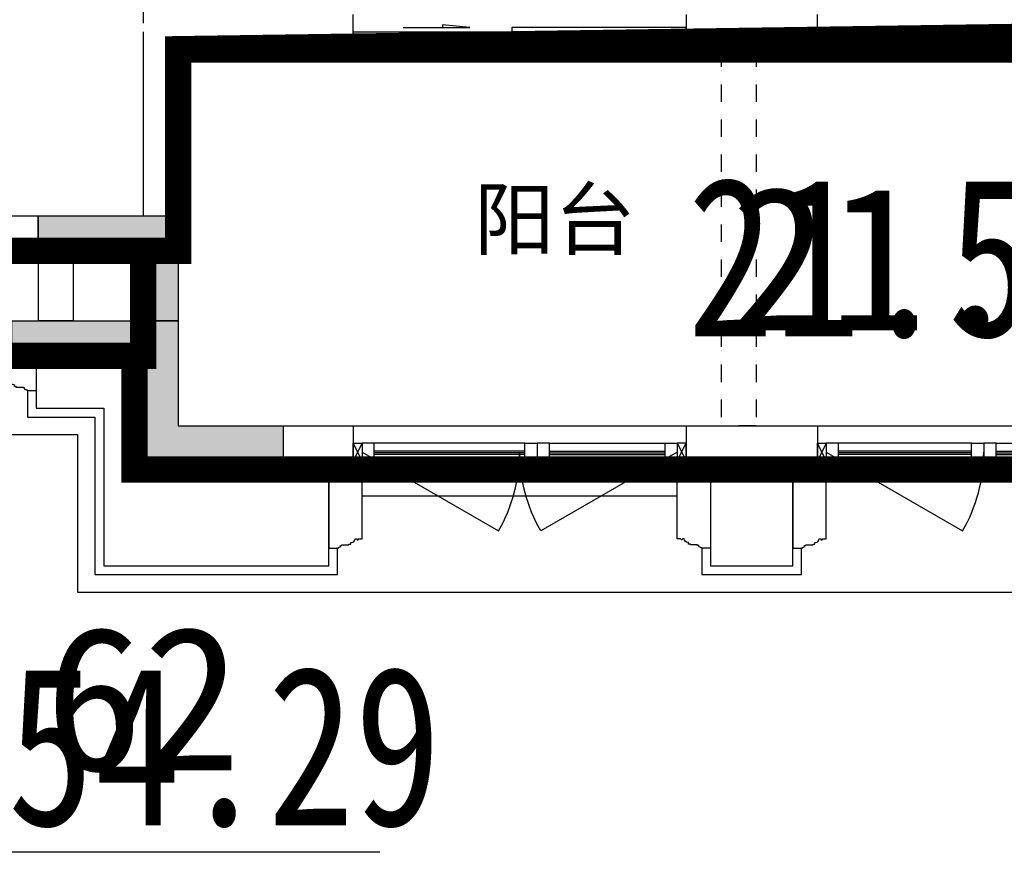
# Model space of a CAD drawing. Header units: millimetres. Extents: x 296296 to 297283, y 219875 to 220035.
# Tile 5 of 256: x 296552.31 to 296557.93, y 220005.46 to 220010.21. Entities that reach past the tile are written whole.
import ezdxf

# ---------------------------------------------------------------- set-up
doc = ezdxf.new("R2010")
doc.units = ezdxf.units.MM
doc.linetypes.add('-DASH', pattern=[0.35, 0.25, -0.1])
doc.linetypes.add('185洋房-西边套-1F南入（报建版）-旧规$0$DASH', pattern=[0.35, 0.25, -0.1])
for name, color, linetype in [('$面积结果', 7, 'Continuous'), ('面积-住宅全面积', 1, 'Continuous'), ('面积-住宅半面积', 1, 'Continuous')]:
    doc.layers.add(name, color=color, linetype=linetype)
for name, color, linetype, lineweight in [('面积-基底-基底-1', 11, 'Continuous', 0), ('面积-计容-住宅-0.5', 1, 'Continuous', 0), ('面积-计容-住宅-1', 1, 'Continuous', 0)]:
    doc.layers.add(name, color=color, linetype=linetype, lineweight=lineweight)
doc.styles.add('dw', font='simhei.ttf')
doc.styles.get("Standard").update_dxf_attribs({"font": 'arial.ttf'})

# ---------------------------------------------------------------- blocks, each defined once
blk = doc.blocks.new('qAEWTW4ygrewyhreyteutu')
blk.add_hatch(color=253).paths.add_polyline_path([(953074.8551656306, 180858.4376509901), (953074.8551656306, 180658.4376543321), (953674.8543116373, 180658.4376723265), (953674.8542736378, 179458.4376814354), (954474.8542806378, 179458.4376814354), (954474.8542806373, 179658.4379158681), (953874.8543116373, 179658.4379158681), (953874.8543160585, 180858.4376758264)])
at = {"color": 253}
blk.add_lwpolyline([(954474.8542806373, 179658.4379158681), (954474.8542806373, 179458.4379158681), (953674.8542736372, 179458.4379158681), (953674.8543116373, 180658.4377258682), (953074.8551656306, 180658.4376903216), (953074.8551656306, 180858.4376903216), (953874.8543116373, 180858.4377328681), (953874.8543116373, 179658.4379158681), (954474.8542806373, 179658.4379158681)], close=True, dxfattribs=at)
blk = doc.blocks.new('dzuerujfysiktuykluyikyuj')
h = blk.add_hatch()
h.set_pattern_fill('钢筋混凝土', color=253, scale=100)
h.set_pattern_definition([(45, (0, 0), (-176.7766952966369, 176.7766952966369), []), (49.99999999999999, (0, 0), (717.2601826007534, -62.75213498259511), [75, -825]), (355, (0, 0), (-138.751333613, 752.1921337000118), [60, -660]), (100.4514, (59.77168, -5.22934), (578.5093817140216, 689.4395420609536), [63.74019000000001, -701.142112]), (46.1842, (0, 200), (1067.241048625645, -165.5190143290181), [112.5, -1237.5]), (96.63560000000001, (88.936745, 186.206693), (934.6627055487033, 974.1178709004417), [95.610288, -1051.713]), (351.1842, (0, 200), (934.6619451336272, 974.1186009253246), [90, -990]), (21, (100, 150), (596.9070521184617, -402.6188906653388), [75, -825]), (326.0000000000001, (100, 150), (243.3153319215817, 725.150045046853), [60, -660]), (71.4514, (149.742233, 116.448394), (840.22262858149, 322.5304967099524), [63.74019000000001, -701.142112]), (37.5, (0, 0), (12.15985531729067, 332.8938538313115), [0, -652, 0, -670, 0, -662.5]), (7.5, (0, 0), (263.0695374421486, 394.4117118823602), [0, -382, 0, -637, 0, -252.5]), (327.5, (-223, 0), (533.822436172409, -22.55487173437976), [0, -250, 0, -780, 0, -1035]), (317.5, (-323, 0), (583.1861693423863, 100.1049823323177), [0, -325, 0, -518, 0, -735])])
h.paths.add_polyline_path([(1106524.855050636, 389058.4375254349), (1106524.855050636, 387258.4383304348), (1106274.855050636, 387258.4383304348), (1106274.855050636, 389058.4375254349)])
h.paths.add_polyline_path([(1120674.855737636, 389058.4375254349), (1120674.855737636, 387258.4383304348), (1120424.855737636, 387258.4383304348), (1120424.855737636, 389058.4375254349)])
h.paths.add_polyline_path([(1088474.855283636, 389058.4375174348), (1088474.855283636, 387258.4379224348), (1088224.855283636, 387258.4379224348), (1088224.855283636, 389058.4375174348)])
h.paths.add_polyline_path([(1138724.855508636, 389058.4375174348), (1138724.855508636, 387258.4379224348), (1138474.855508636, 387258.4379224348), (1138474.855508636, 389058.4375174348)])
h.paths.add_polyline_path([(1113574.855393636, 387858.4379224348), (1113574.855393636, 384858.4379264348), (1113374.855393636, 384858.4379264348), (1113374.855393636, 387858.4379224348)])
h.paths.add_polyline_path([(1143674.855401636, 392958.4366934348), (1143674.855401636, 391158.4366784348), (1143474.855401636, 391158.4366784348), (1143474.855401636, 392758.4366784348), (1143174.855279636, 392758.4366784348), (1143174.855279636, 392958.4366784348)])
h.paths.add_polyline_path([(1083474.855390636, 392758.4366784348), (1083474.855390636, 391158.4366784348), (1083274.855390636, 391158.4366784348), (1083274.855268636, 392958.4366784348), (1083774.855512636, 392958.4366784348), (1083774.855512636, 392758.4366784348)])
h.paths.add_polyline_path([(1127074.851178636, 392758.4366784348), (1127074.851178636, 391258.4018274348), (1126874.851178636, 391258.4018274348), (1126874.851178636, 392958.4366784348), (1127424.851178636, 392958.4366784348), (1127424.851178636, 392758.4366784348)])
h.paths.add_polyline_path([(1100074.859612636, 392958.4366784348), (1100074.859612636, 391258.4018274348), (1099874.859612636, 391258.4018274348), (1099874.859612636, 392758.4366784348), (1099524.859612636, 392758.4366784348), (1099524.859612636, 392958.4366784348)])
h.paths.add_polyline_path([(1132274.860070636, 392958.4366784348), (1132274.860070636, 391258.4018234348), (1132074.860070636, 391258.4018234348), (1132074.860070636, 392758.4366784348), (1131724.860070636, 392758.4366784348), (1131724.860070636, 392958.4366784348)])
h.paths.add_polyline_path([(1094874.850720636, 392758.4366784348), (1094874.850720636, 391258.4018234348), (1094674.850720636, 391258.4018234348), (1094674.850720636, 392958.4366784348), (1095224.850720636, 392958.4366784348), (1095224.850720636, 392758.4366784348)])
h.paths.add_polyline_path([(1113974.855393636, 380258.4374914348), (1113974.855393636, 380058.4374914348), (1113374.855393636, 380058.4374914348), (1113374.855393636, 381858.4374914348), (1113574.855393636, 381858.4374914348), (1113574.855393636, 380258.4374914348)])
h.paths.add_polyline_path([(1145774.855622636, 392358.4375174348), (1145774.855622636, 390658.4375364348), (1145574.855622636, 390658.4375364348), (1145574.855622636, 392158.4375174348), (1145124.855508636, 392158.4375174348), (1145124.855508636, 392358.4375174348)])
h.paths.add_polyline_path([(1081374.855168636, 392158.4375174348), (1081374.855168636, 390658.4375364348), (1081174.855168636, 390658.4375364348), (1081174.855168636, 392358.4375174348), (1081824.855283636, 392358.4375174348), (1081824.855283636, 392158.4375174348)])
h.paths.add_polyline_path([(1141974.856023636, 380058.4374914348), (1141974.856061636, 379458.4376814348), (1141174.856053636, 379458.4376814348), (1141174.856053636, 379658.4376814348), (1141774.856023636, 379658.4376814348), (1141774.855985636, 380258.4374914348), (1142724.855996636, 380258.4374914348), (1142724.855996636, 380058.4374914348)])
h.paths.add_polyline_path([(1109774.855798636, 380058.4374914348), (1109774.855836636, 379458.4376814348), (1108974.855824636, 379458.4376814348), (1108974.855824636, 379658.4376814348), (1109574.855798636, 379658.4376814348), (1109574.855760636, 380258.4374914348), (1110524.855767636, 380258.4374914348), (1110524.855767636, 380058.4374914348)])
h.paths.add_polyline_path([(1117974.854962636, 379658.4376814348), (1117974.854962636, 379458.4376814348), (1117174.854955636, 379458.4376814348), (1117174.854993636, 380058.4374914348), (1116424.855020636, 380058.4374914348), (1116424.855020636, 380258.4374914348), (1117374.854993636, 380258.4374984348), (1117374.854993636, 379658.4376814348)])
h.paths.add_polyline_path([(1085774.854737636, 379658.4376814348), (1085774.854737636, 379458.4376814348), (1084974.854730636, 379458.4376814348), (1084974.854768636, 380058.4374914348), (1084224.854794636, 380058.4374914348), (1084224.854794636, 380258.4374914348), (1085174.854768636, 380258.4374984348), (1085174.854768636, 379658.4376814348)])
h.paths.add_polyline_path([(1115674.855737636, 392758.4366784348), (1115674.855737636, 391158.4366784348), (1115474.855737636, 391158.4366784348), (1115474.855737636, 392158.4375174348), (1115174.855508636, 392158.4375174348), (1115174.855508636, 392358.4375174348), (1115474.855737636, 392358.4375174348), (1115474.855737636, 392958.4366784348), (1115974.855737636, 392958.4366784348), (1115974.855737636, 392758.4366784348)])
h.paths.add_polyline_path([(1111474.855050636, 392158.4375174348), (1111474.855050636, 391158.4366784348), (1111274.855050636, 391158.4366784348), (1111274.855050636, 392758.4366784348), (1110974.855050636, 392758.4366784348), (1110974.855050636, 392958.4366784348), (1111474.855050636, 392958.4366784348), (1111474.855050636, 392358.4375174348), (1111774.855283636, 392358.4375174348), (1111774.855283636, 392158.4375174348)])
h.paths.add_polyline_path([(1130799.855088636, 387258.4359084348), (1130799.855088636, 386658.4375524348), (1128349.854672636, 386658.4375524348), (1128349.854672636, 387258.4359084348), (1128549.854672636, 387258.4359084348), (1128549.854672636, 386858.4375484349), (1130599.855088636, 386858.4375484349), (1130599.855088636, 387258.4359084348)])
h.paths.add_polyline_path([(1098599.856118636, 387258.4359084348), (1098599.856118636, 386658.4375524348), (1096149.855699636, 386658.4375524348), (1096149.855699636, 387258.4359084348), (1096349.855699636, 387258.4359084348), (1096349.855699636, 386858.4375484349), (1098399.856118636, 386858.4375484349), (1098399.856118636, 387258.4359084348)])
h.paths.add_polyline_path([(1128549.854672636, 389158.4374944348), (1128549.854672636, 388743.4380634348), (1128349.854672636, 388743.4380634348), (1128349.854672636, 389358.4374944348), (1130799.855088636, 389358.4374944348), (1130799.855088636, 388743.4388984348), (1130599.855088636, 388743.4388984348), (1130599.855088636, 389158.4374944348)])
h.paths.add_polyline_path([(1098599.856118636, 389358.4374944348), (1098599.856118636, 388743.4380634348), (1098399.856118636, 388743.4380634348), (1098399.856118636, 389158.4374944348), (1096349.855699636, 389158.4374944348), (1096349.855699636, 388743.4388984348), (1096149.855699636, 388743.4388984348), (1096149.855699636, 389358.4374944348)])
h.paths.add_polyline_path([(1125274.845567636, 392958.4366784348), (1125274.845567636, 390058.4369414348), (1125074.845567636, 390058.4369414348), (1125074.845567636, 392758.4366784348), (1124674.851266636, 392758.4366784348), (1124674.851266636, 392958.4366784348)])
h.paths.add_polyline_path([(1101874.865220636, 392758.4366784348), (1101874.865220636, 390058.4369414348), (1101674.865220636, 390058.4369414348), (1101674.865220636, 392958.4366784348), (1102274.859525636, 392958.4366784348), (1102274.859525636, 392758.4366784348)])
h.paths.add_polyline_path([(1093074.855187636, 392958.4366824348), (1093074.855187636, 390058.4475584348), (1092874.855187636, 390058.4475584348), (1092874.855187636, 392758.4366784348), (1092474.851987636, 392758.4366784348), (1092474.851987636, 392958.4366784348)])
h.paths.add_polyline_path([(1134074.855599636, 392758.4366784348), (1134074.855599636, 390058.4475584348), (1133874.855599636, 390058.4475584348), (1133874.855599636, 392958.4366824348), (1134474.858800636, 392958.4366784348), (1134474.858800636, 392758.4366784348)])
h.paths.add_polyline_path([(1145774.855622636, 383408.4375294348), (1145774.855622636, 380058.4374914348), (1145174.855622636, 380058.4374914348), (1145174.855622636, 380258.4374914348), (1145574.855622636, 380258.4374914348), (1145574.855622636, 383408.4375294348)])
h.paths.add_polyline_path([(1081774.855168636, 380258.4374914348), (1081774.855168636, 380058.4374914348), (1081174.855168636, 380058.4374914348), (1081174.855168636, 383408.4375294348), (1081374.855168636, 383408.4375294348), (1081374.855168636, 380258.4374914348)])
h.paths.add_polyline_path([(1100774.854737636, 386658.4375524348), (1100774.854737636, 388108.4374944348), (1100574.854737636, 388108.4374944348), (1100574.854737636, 386658.4375524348)])
h.paths.add_polyline_path([(1100774.854737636, 388708.4374944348), (1100774.854737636, 389358.4374944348), (1099874.859612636, 389358.4374944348), (1099874.859612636, 389158.4374944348), (1100574.854737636, 389158.4374944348), (1100574.854737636, 388708.4374944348)])
h.paths.add_polyline_path([(1126374.856053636, 386658.4375524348), (1126374.856053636, 388108.4374944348), (1126174.856053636, 388108.4374944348), (1126174.856053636, 386658.4375524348)])
h.paths.add_polyline_path([(1126374.856053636, 388708.4374916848), (1126374.856053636, 389158.4374944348), (1127074.851178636, 389158.4374944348), (1127074.851178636, 389358.4374944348), (1126174.856053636, 389358.4374944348), (1126174.856053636, 388708.4374941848)])
h.paths.add_polyline_path([(1094174.855283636, 389158.4374944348), (1094174.855283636, 386658.4375524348), (1093974.855283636, 386658.4375524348), (1093974.855283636, 389358.4374944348), (1094874.850720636, 389358.4374944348), (1094874.850720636, 389158.4374944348)])
h.paths.add_polyline_path([(1132974.855508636, 389358.4374944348), (1132974.855508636, 386658.4375524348), (1132774.855508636, 386658.4375524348), (1132774.855508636, 389158.4374944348), (1132074.860070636, 389158.4374944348), (1132074.860070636, 389358.4374944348)])
h.paths.add_polyline_path([(1088474.855283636, 392958.4366784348), (1088474.855283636, 392158.4366784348), (1088074.855283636, 392158.4366784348), (1088074.855283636, 392958.4366784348)])
h.paths.add_polyline_path([(1106674.855050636, 392958.4366784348), (1106674.855050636, 392158.4366784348), (1106274.855050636, 392158.4366784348), (1106274.855050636, 392958.4366784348)])
h.paths.add_polyline_path([(1094174.855283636, 379658.4371554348), (1094174.855283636, 379258.4371554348), (1093474.855283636, 379258.4371554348), (1093474.855283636, 379658.4371554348)])
h.paths.add_polyline_path([(1101274.854737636, 379658.4371554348), (1101274.854737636, 379258.4371554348), (1100574.854737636, 379258.4371554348), (1100574.854737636, 379658.4371554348)])
h.paths.add_polyline_path([(1126374.856053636, 379658.4371554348), (1126374.856053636, 379258.4371554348), (1125674.856053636, 379258.4371554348), (1125674.856053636, 379658.4371554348)])
h.paths.add_polyline_path([(1133474.855508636, 379658.4371554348), (1133474.855508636, 379258.4371554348), (1132774.855508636, 379258.4371554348), (1132774.855508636, 379658.4371554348)])
h.paths.add_polyline_path([(1138874.855508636, 392958.4366784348), (1138874.855508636, 392158.4366784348), (1138474.855508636, 392158.4366784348), (1138474.855508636, 392958.4366784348)])
h.paths.add_polyline_path([(1120674.855737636, 392958.4366784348), (1120674.855737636, 392158.4366784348), (1120274.855737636, 392158.4366784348), (1120274.855737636, 392958.4366784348)])
at = {"color": 253}
blk.add_lwpolyline([(1085774.854737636, 379658.4376814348), (1085774.854737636, 379458.4376814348), (1084974.854730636, 379458.4376814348), (1084974.854768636, 380058.4374914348), (1084224.854794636, 380058.4374914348), (1084224.854794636, 380258.4374914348), (1085174.854768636, 380258.4374984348), (1085174.854768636, 379658.4376814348), (1085774.854737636, 379658.4376814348)], close=True, dxfattribs=at)
blk = doc.blocks.new('eqrujhe5tjyrk6ryakyrkjyrautu')
at = {"color": 253}
blk.add_text('阳台', height=337.5886524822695, dxfattribs=at).set_placement((812764.4995809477, 422670))
blk = doc.blocks.new('*U971')
at = {"color": 253}
for points in [[(7870.00000050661, 814.9999839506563), (7870.00000050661, 899.9999839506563), (7800.00000050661, 899.9999839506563), (7800.00000050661, 819.9999839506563), (7805.00000050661, 819.9999839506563), (7805.00000050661, 799.9999839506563), (7840.00000050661, 799.9999839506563), (7840.00000050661, 809.9999839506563), (7850.00000050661, 809.9999839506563), (7850.00000050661, 799.9999839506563), (7860.00000050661, 799.9999839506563)], [(8730.00000050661, 814.9999839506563), (8730.00000050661, 899.9999839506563), (8800.00000050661, 899.9999839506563), (8800.00000050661, 819.9999839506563), (8795.00000050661, 819.9999839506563), (8795.00000050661, 799.9999839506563), (8760.00000050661, 799.9999839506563), (8760.00000050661, 809.9999839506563), (8750.00000050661, 809.9999839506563), (8750.00000050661, 799.9999839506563), (8740.00000050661, 799.9999839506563)]]:
    blk.add_lwpolyline(points, close=True, dxfattribs=at)
for points in [[(7870.00000050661, 899.9999839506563), (8730.00000050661, 899.9999839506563)], [(7870.00000050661, 854.9999839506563), (8730.00000050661, 854.9999839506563)], [(7870.00000050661, 844.9999839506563), (8730.00000050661, 844.9999839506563)], [(7860.00000050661, 799.9999839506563), (8740.00000050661, 799.9999839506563)], [(7870.00000050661, 834.9999839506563), (8730.00000050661, 834.9999839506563)], [(7870.00000050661, 814.9999839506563), (8730.00000050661, 814.9999839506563)]]:
    blk.add_lwpolyline(points, dxfattribs=at)
blk = doc.blocks.new('*U973')
at = {"color": 253}
for points in [[(8070.00000050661, 814.9999839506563), (8070.00000050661, 899.9999839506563), (8000.00000050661, 899.9999839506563), (8000.00000050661, 819.9999839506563), (8005.00000050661, 819.9999839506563), (8005.00000050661, 799.9999839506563), (8040.00000050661, 799.9999839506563), (8040.00000050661, 809.9999839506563), (8050.00000050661, 809.9999839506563), (8050.00000050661, 799.9999839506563), (8060.00000050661, 799.9999839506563)], [(8730.00000050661, 814.9999839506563), (8730.00000050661, 899.9999839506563), (8800.00000050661, 899.9999839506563), (8800.00000050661, 819.9999839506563), (8795.00000050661, 819.9999839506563), (8795.00000050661, 799.9999839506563), (8760.00000050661, 799.9999839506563), (8760.00000050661, 809.9999839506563), (8750.00000050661, 809.9999839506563), (8750.00000050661, 799.9999839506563), (8740.00000050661, 799.9999839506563)]]:
    blk.add_lwpolyline(points, close=True, dxfattribs=at)
for points in [[(8070.00000050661, 899.9999839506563), (8730.00000050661, 899.9999839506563)], [(8070.00000050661, 854.9999839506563), (8730.00000050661, 854.9999839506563)], [(8070.00000050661, 844.9999839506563), (8730.00000050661, 844.9999839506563)], [(8060.00000050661, 799.9999839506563), (8740.00000050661, 799.9999839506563)], [(8070.00000050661, 834.9999839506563), (8730.00000050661, 834.9999839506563)], [(8070.00000050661, 814.9999839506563), (8730.00000050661, 814.9999839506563)]]:
    blk.add_lwpolyline(points, dxfattribs=at)
blk = doc.blocks.new('*U977')
at = {"color": 253}
blk.add_lwpolyline([(0, 459.9999994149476), (0, -40), (50.00000000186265, -40), (50.00000000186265, -37), (57.00000000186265, -37), (57.00000000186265, -34.0000000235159), (60.00000000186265, -34.0000000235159, 0.4142135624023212), (67.00000000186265, -27.0000000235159), (67.00000000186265, -24.0000000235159), (74.00000000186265, -24.0000000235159), (74.00000000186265, -21.0000000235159), (115.0000009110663, -21.00000039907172), (115.0000008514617, -16.00000011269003), (125.000000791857, -15.99999999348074), (125.0000006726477, -6.000000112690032), (130.0000015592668, -6.000000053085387, 0.4039906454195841), (150.0000010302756, 14.99999982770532), (160.0000006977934, 14.99999974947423), (160.0000006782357, 12.49999989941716, 0.9999999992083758), (170.0000008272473, 12.49999985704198), (170.0000008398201, 14.99999980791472), (190.0000014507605, 14.99999980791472), (190.0000014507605, 459.9999994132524)], format="xyb", dxfattribs=at)
blk = doc.blocks.new('*U978')
at = {"color": 253}
blk.add_lwpolyline([(0, 159.9999994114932), (0, -40), (50.00000000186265, -40), (50.00000000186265, -37), (57.00000000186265, -37), (57.00000000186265, -34.0000000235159), (60.00000000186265, -34.0000000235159, 0.4142135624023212), (67.00000000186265, -27.0000000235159), (67.00000000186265, -24.0000000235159), (74.00000000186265, -24.0000000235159), (74.00000000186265, -21.0000000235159), (115.0000009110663, -21.00000039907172), (115.0000008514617, -16.00000011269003), (125.000000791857, -15.99999999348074), (125.0000006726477, -6.000000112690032), (130.0000015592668, -6.000000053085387, 0.4039906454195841), (150.0000010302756, 14.99999982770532), (160.0000006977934, 14.99999974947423), (160.0000006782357, 12.49999989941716, 0.9999999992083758), (170.0000008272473, 12.49999985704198), (170.0000008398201, 14.99999980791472), (190.0000014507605, 14.99999980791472), (190.0000014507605, 159.9999994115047)], format="xyb", dxfattribs=at)
blk = doc.blocks.new('185洋房外包（1F南入）-西(报建版）$0$seyesryhertyheryetrye')
at = {"color": 253}
blk.add_lwpolyline([(22072.70269624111, 23949.57976469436), (22022.70269624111, 23949.57976469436), (22022.70269624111, 23849.57976469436), (22072.70269624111, 23849.57976469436)], close=True, dxfattribs=at)
for points in [[(22022.70269624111, 23849.57976469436), (22072.70269624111, 23949.57976469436)], [(22022.70269624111, 23949.57976469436), (22072.70269732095, 23849.57976468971)]]:
    blk.add_lwpolyline(points, dxfattribs=at)
blk = doc.blocks.new('*U980')
at = {"color": 253}
for points in [[(7970.00000050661, 814.9999839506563), (7970.00000050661, 899.9999839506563), (7900.00000050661, 899.9999839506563), (7900.00000050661, 819.9999839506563), (7905.00000050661, 819.9999839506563), (7905.00000050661, 799.9999839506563), (7940.00000050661, 799.9999839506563), (7940.00000050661, 809.9999839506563), (7950.00000050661, 809.9999839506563), (7950.00000050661, 799.9999839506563), (7960.00000050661, 799.9999839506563)], [(8730.00000050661, 814.9999839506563), (8730.00000050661, 899.9999839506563), (8800.00000050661, 899.9999839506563), (8800.00000050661, 819.9999839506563), (8795.00000050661, 819.9999839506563), (8795.00000050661, 799.9999839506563), (8760.00000050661, 799.9999839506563), (8760.00000050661, 809.9999839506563), (8750.00000050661, 809.9999839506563), (8750.00000050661, 799.9999839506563), (8740.00000050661, 799.9999839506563)]]:
    blk.add_lwpolyline(points, close=True, dxfattribs=at)
for points in [[(7970.00000050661, 899.9999839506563), (8730.00000050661, 899.9999839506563)], [(7970.00000050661, 854.9999839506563), (8730.00000050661, 854.9999839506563)], [(7970.00000050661, 844.9999839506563), (8730.00000050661, 844.9999839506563)], [(7960.00000050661, 799.9999839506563), (8740.00000050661, 799.9999839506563)], [(7970.00000050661, 834.9999839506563), (8730.00000050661, 834.9999839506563)], [(7970.00000050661, 814.9999839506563), (8730.00000050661, 814.9999839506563)]]:
    blk.add_lwpolyline(points, dxfattribs=at)
blk = doc.blocks.new('185洋房外包（1F南入）-西(报建版）')
at = {"color": 253, "linetype": 'Continuous'}
for p, q in [((2950.008294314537, 700.0000002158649), (3899.999966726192, 700.0000002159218)), ((3899.999966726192, 700.0000002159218), (3899.999966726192, 100.0000002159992)), ((2950.008294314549, 500.0000002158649), (3699.999966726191, 500.00000021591)), ((3699.999966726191, 500.00000021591), (3699.999966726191, -99.99999978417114)), ((3899.999966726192, 100.0000002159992), (4899.99996672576, 100.0000002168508)), ((4899.99996672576, 100.0000002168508), (4899.999966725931, -99.99999978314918)), ((6799.999966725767, 100.0000002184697), (7549.999966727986, 100.0000002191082)), ((6799.999966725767, 100.0000002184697), (6799.999966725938, -99.99999978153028)), ((7549.999966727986, 100.0000002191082), (7549.999966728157, -99.99999978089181)), ((3699.999966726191, -99.99999978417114), (4899.999966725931, -99.99999978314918)), ((6799.999966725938, -99.99999978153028), (7549.999966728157, -99.99999978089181))]:
    blk.add_line(p, q, dxfattribs=at)
at = {"color": 253}
for points in [[(16100.00000064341, 13850.00000003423), (1624.999968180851, 13850.00000003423), (1624.999968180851, 13249.9999996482), (-6949.999999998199, 13249.9999996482), (-6949.999999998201, -849.9999994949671), (49.99999999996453, -849.9999957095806), (49.99999999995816, 50.00000080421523), (3324.999966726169, 50.00000080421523), (3324.999966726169, -849.9999991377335), (11599.99996528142, -849.9999995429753), (11599.99996528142, -2049.999999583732), (13649.99999855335, -2049.999999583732)], [(3089.999999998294, 500.0000029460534), (3089.999999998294, 200.000002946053), (3474.999999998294, 200.0000029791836), (3474.999999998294, -699.999995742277), (4759.999999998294, -699.9999957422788), (4759.999999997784, -99.99999638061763)], [(3039.999999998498, 300.0000040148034), (3039.999999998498, 150.0000029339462), (3424.999999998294, 150.0000029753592), (3424.999999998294, -749.9999959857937), (4809.999999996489, -749.9999959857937), (4809.999999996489, -599.9999959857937)], [(4899.999966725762, 100.0000002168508), (6799.999966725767, 100.0000002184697)], [(7549.999966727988, 100.0000002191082), (11249.99996672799, 100.0000002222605)], [(6940.000001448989, -99.99999638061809), (6940.000001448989, -699.999995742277), (7409.999998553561, -699.999995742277), (7409.999998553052, -99.99999637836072)], [(7600.000000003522, -199.999996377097), (11200.00000000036, -199.999996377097)], [(4949.999999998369, -299.999996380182), (6749.999999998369, -299.9999963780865)], [(6889.999999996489, -599.9999959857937), (6889.999999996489, -749.9999959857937), (7460.000000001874, -749.9999959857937), (7460.000000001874, -599.9999959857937)]]:
    blk.add_lwpolyline(points, dxfattribs=at)
for points in [[(4949.999965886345, -50.00005295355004), (5729.42282929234, -500.0000529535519, 0.1316524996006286), (5849.999965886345, -50.00004582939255)], [(6749.999967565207, -50.00005295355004), (5970.577104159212, -500.0000529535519, -0.1316524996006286), (5849.999967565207, -50.00004582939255)], [(7599.999965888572, -50.00005294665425), (8379.422829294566, -500.0000529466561, 0.1316524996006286), (8499.999965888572, -50.00004582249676)]]:
    blk.add_lwpolyline(points, format="xyb", dxfattribs=at)
at = {"color": 253, "extrusion": (0, 0, -1), "zscale": -1}
for name, p in [('*U978', (-3090.000001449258, 340.0000042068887)), ('*U977', (-6940.000001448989, -559.9999957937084))]:
    blk.add_blockref(name, p, dxfattribs=at)
at = {"color": 253, "xscale": -1}
for name, p in [('185洋房外包（1F南入）-西(报建版）$0$seyesryhertyheryetrye', (26972.70266296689, -23949.5797644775)), ('*U971', (13749.99996723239, -899.9999837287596)), ('185洋房外包（1F南入）-西(报建版）$0$seyesryhertyheryetrye', (29622.70266296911, -23949.57976447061)), ('*U980', (16399.99996723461, -899.9999837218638))]:
    blk.add_blockref(name, p, dxfattribs=at)
at = {"color": 253}
for name, p in [('*U973', (-2050.000033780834, -899.9999837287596)), ('185洋房外包（1F南入）-西(报建版）$0$seyesryhertyheryetrye', (-15272.70272951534, -23949.5797644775)), ('*U980', (599.9999662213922, -899.9999837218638)), ('*U977', (4759.999998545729, -559.9999957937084)), ('*U977', (7409.999998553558, -559.9999957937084))]:
    blk.add_blockref(name, p, dxfattribs=at)
blk = doc.blocks.new('185洋房-西边套-1F南入（报建版）-旧规$0$洋房户型$0$$DORLIB2D$00000131')
at = {"color": 253, "lineweight": -2}
for p, q in [((0.1499999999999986, 0.125), (0.2319490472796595, 0.1972603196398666)), ((0.2319490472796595, 0.1972603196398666), (0.2319490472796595, 0.125)), ((-0.5000000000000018, 0.125), (-0.5000000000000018, 0)), ((0.0192439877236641, 0.125), (-0.5000000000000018, 0.125)), ((0.0192439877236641, 0), (0.0192439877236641, 0.125)), ((0.3499999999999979, 0.125), (0.1499999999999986, 0.125)), ((-0.5000000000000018, 0), (0.0192439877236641, 0)), ((-0.0239902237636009, 0), (0.4999999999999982, 0)), ((-0.0239902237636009, -0.125), (-0.0239902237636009, 0)), ((0.4999999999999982, 0), (0.4999999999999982, -0.125)), ((-0.3500000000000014, -0.125), (-0.1500000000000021, -0.125)), ((-0.2319490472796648, -0.1972603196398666), (-0.2319490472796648, -0.125)), ((-0.1500000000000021, -0.125), (-0.2319490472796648, -0.1972603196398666)), ((0.4999999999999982, -0.125), (-0.0239902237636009, -0.125))]:
    blk.add_line(p, q, dxfattribs=at)
blk = doc.blocks.new('185洋房-西边套-1F南入（报建版）-旧规')
at = {"color": 253, "linetype": '185洋房-西边套-1F南入（报建版）-旧规$0$DASH'}
for p, q in [((3699.999999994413, 6499.999979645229), (3699.999999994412, 2349.999979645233)), ((6999.999999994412, 2249.999979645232), (6999.999999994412, 100.0000036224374)), ((7199.999999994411, 2250.000000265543), (7199.999999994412, 100.0000036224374)), ((7199.999999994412, 100.0000036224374), (6999.999999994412, 100.0000036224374))]:
    blk.add_line(p, q, dxfattribs=at)
at = {"color": 253, "linetype": 'Continuous'}
for p, q in [((4899.999966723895, 2249.999979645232), (4899.999966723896, 2449.999979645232)), ((6799.999966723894, 2449.999979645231), (6799.999966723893, 2249.999979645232)), ((7549.999966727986, 2250.000000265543), (7549.999966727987, 2450.000000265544)), ((3699.999999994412, 2349.999979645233), (3699.999999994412, 1299.999979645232)), ((3899.999999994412, 2249.999979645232), (3899.999999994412, 1199.999979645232)), ((3899.999999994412, 2249.999979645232), (4899.999966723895, 2249.999979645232)), ((6799.999966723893, 2249.999979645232), (6999.999999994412, 2249.999979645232)), ((7199.999999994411, 2250.000000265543), (7549.999966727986, 2250.000000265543)), ((3099.999999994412, 1299.999979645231), (3099.999999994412, 700.0000036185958)), ((3099.999999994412, 1299.999979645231), (3699.999999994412, 1299.999979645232)), ((3899.999999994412, 1199.999979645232), (3899.999999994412, 700.0000036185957)), ((3299.999999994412, 1099.999979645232), (3299.999999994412, 700.0000036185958)), ((3299.999999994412, 1099.999979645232), (3699.999999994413, 1099.999979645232)), ((3699.999999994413, 1099.999979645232), (3699.999999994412, 700.0000036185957)), ((3299.999999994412, 700.0000036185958), (3099.999999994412, 700.0000036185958)), ((3899.999999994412, 700.0000036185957), (3699.999999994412, 700.0000036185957))]:
    blk.add_line(p, q, dxfattribs=at)
at = {"color": 253}
blk.add_lwpolyline([(499.999999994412, 1299.999979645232), (3099.999999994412, 1299.999979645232)], dxfattribs=at)
at = {"color": 253, "zscale": 200}
for p, xscale, yscale in [((5849.999966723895, 2349.999979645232), 1900, -200), ((9399.999966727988, 2350.000000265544), -3700, 200)]:
    blk.add_blockref('185洋房-西边套-1F南入（报建版）-旧规$0$洋房户型$0$$DORLIB2D$00000131', p, dxfattribs=dict(at, xscale=xscale, yscale=yscale))

msp = doc.modelspace()

# ---------------------------------------------------------------- block references
at = {"xscale": 0.001, "yscale": 0.001, "zscale": 0.001}
for name, p in [('185洋房外包（1F南入）-西(报建版）', (296549.3141441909, 220007.7934597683)), ('qAEWTW4ygrewyhreyteutu', (295599.3392890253, 219828.2350220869)), ('dzuerujfysiktuykluyikyuj', (295468.0392890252, 219628.2350220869)), ('eqrujhe5tjyrk6ryakyrkjyrautu', (295742.1392890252, 219586.2350220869))]:
    msp.add_blockref(name, p, dxfattribs=at)

# ---------------------------------------------------------------- texts
at = {"layer": '$面积结果', "color": 11, "style": 'dw'}
msp.add_text('3.62', height=0.8206631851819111, dxfattribs=at).set_placement((296551.33822860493, 220005.92538503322))
at = {"layer": '面积-住宅全面积', "color": 11, "style": 'dw', "width": 0.7999999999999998}
msp.add_text('854.29', height=0.9100000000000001, dxfattribs=at).set_placement((296551.743460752, 220005.6102226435))

# ---------------------------------------------------------------- next in the draw order: block references
at = {"xscale": 0.001, "yscale": 0.001, "zscale": 0.001}
msp.add_blockref('185洋房-西边套-1F南入（报建版）-旧规', (296549.3141441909, 220007.7934597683), dxfattribs=at)

# ---------------------------------------------------------------- next in the draw order: linework, layer by layer
at = {"layer": '面积-住宅全面积', "color": 11}
msp.add_lwpolyline([(296554.3659090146, 220005.4567907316), (296551.7356208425, 220005.4567907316), (296550.5285253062, 220008.2073284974)], dxfattribs=at)
at = {"layer": '面积-基底-基底-1', "const_width": 0.15}
msp.add_lwpolyline([(296568.1641464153, 220021.2434597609), (296562.6641481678, 220021.2434600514), (296562.6641482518, 220021.1934545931), (296561.114146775, 220021.1934515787), (296561.114146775, 220021.2434515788), (296556.2641465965, 220021.24345431), (296556.2641465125, 220020.4934598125), (296554.7141465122, 220020.4934598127), (296554.7141465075, 220021.1934597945), (296551.3141465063, 220021.1934597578), (296551.3141465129, 220020.5934597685), (296549.2141464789, 220020.5934597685), (296549.2141464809, 220019.9934597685), (296549.1641464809, 220019.9934597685), (296549.164146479, 220008.8934597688), (296549.2141465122, 220008.8934597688), (296549.2141465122, 220008.2934597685), (296552.9641464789, 220008.2934597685), (296552.9641464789, 220007.6434597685), (296562.2641465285, 220007.6434597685), (296562.2641465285, 220007.9934597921), (296568.5641465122, 220007.9934597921)], dxfattribs=at)
at = {"layer": '面积-计容-住宅-0.5', "color": 1, "linetype": '-DASH', "const_width": 0.15}
msp.add_lwpolyline([(296552.9641444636, 220008.2934597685), (296553.0141465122, 220008.2934597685), (296553.0141465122, 220008.8934597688), (296553.2141465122, 220008.8934597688), (296553.2141465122, 220010.0434597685), (296562.0141444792, 220010.0434597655), (296562.0141444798, 220008.0434597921), (296562.2641488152, 220008.0434597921), (296562.2641401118, 220007.6434597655), (296552.9641444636, 220007.6434597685)], close=True, dxfattribs=at)
at = {"layer": '面积-计容-住宅-1', "color": 1, "const_width": 0.15}
msp.add_lwpolyline([(296549.164146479, 220019.9934597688), (296549.164146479, 220008.8934597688), (296553.2141465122, 220008.8934597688), (296553.2141465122, 220010.0434597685), (296562.1141444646, 220010.0434597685), (296562.1141444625, 220016.0934597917), (296562.1141465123, 220016.0934597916), (296562.1141465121, 220017.1934597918), (296562.1141444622, 220017.1934597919), (296562.114144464, 220017.4934597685), (296562.8141444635, 220017.4934597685), (296562.8141442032, 220018.4934658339), (296561.114146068, 220018.4934714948), (296561.1141469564, 220019.543457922), (296556.5141465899, 220019.5434522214), (296556.5141467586, 220019.8934597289), (296554.7141443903, 220019.8934597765), (296554.7141445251, 220020.4934598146), (296554.7141443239, 220020.4934623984), (296554.714144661, 220020.5934623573), (296551.5141445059, 220020.5934597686), (296551.514144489, 220020.5934597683), (296551.3141446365, 220020.5934597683), (296551.3141441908, 220019.993459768)], close=True, dxfattribs=at)

# ---------------------------------------------------------------- next in the draw order: texts
at = {"layer": '$面积结果', "color": 1, "style": 'dw'}
msp.add_text('21.50', height=0.8206631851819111, dxfattribs=at).set_placement((296556.3699689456, 220008.43907953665))
at = {"layer": '面积-住宅半面积', "color": 1, "style": 'dw', "width": 0.7999999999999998}
msp.add_text('21.50', height=0.9100000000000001, dxfattribs=at).set_placement((296556.1215490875, 220008.4034523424))

doc.saveas('drawing.dxf')
